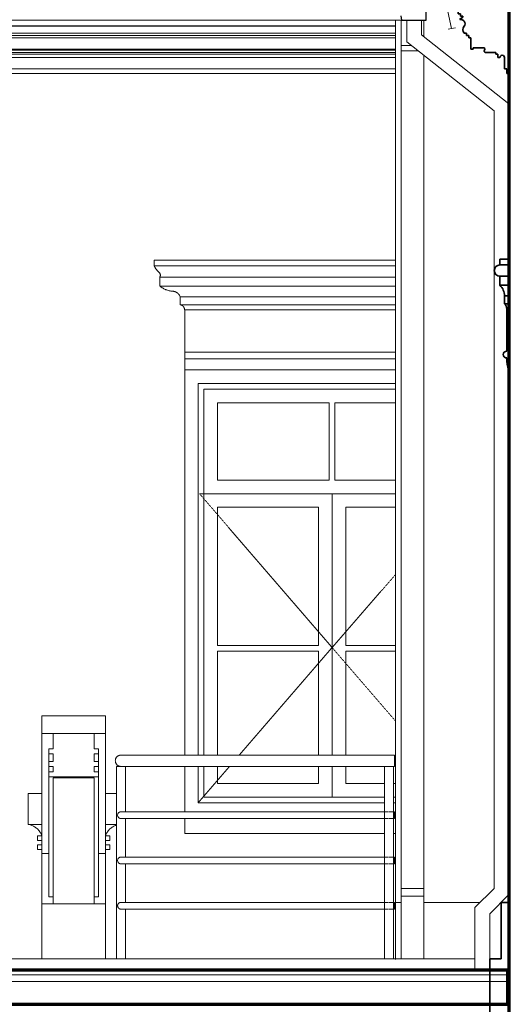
# Model space of a CAD drawing. Header units: millimetres. Extents: x -3164 to 44461, y -1932 to 8822.
# Tile 4 of 9: x 9796 to 11955, y 830 to 5176. Entities that reach past the tile are written whole.
import ezdxf

# ---------------------------------------------------------------- set-up
doc = ezdxf.new("R2010")
doc.units = ezdxf.units.MM
doc.linetypes.add('_Tracejado pequeno', pattern=[2.25, 1.5, -0.75])
for name, color, linetype, lineweight in [('A-FLOR', 192, 'Continuous', 18), ('A-FLOR-HRAL', 11, 'Continuous', 18), ('A-FLOR-MCUT', 51, 'Continuous', 18), ('A-GENM', 13, 'Continuous', 18), ('A-GLAZ', 151, 'Continuous', 18), ('A-GLAZ-CWMG', 51, 'Continuous', 18), ('A-GLAZ-HDLN', 1, '_Tracejado pequeno', 18), ('A-ROOF-MCUT', 132, 'Continuous', 25), ('A-ROOF-OTLN', 132, 'Continuous', 18), ('A-WALL', 113, 'Continuous', 18)]:
    doc.layers.add(name, color=color, linetype=linetype, lineweight=lineweight)

# ---------------------------------------------------------------- blocks, each defined once
blk = doc.blocks.new('Railing - 4 cm-V2-ELEVAÇÃO 5 - FACHADA DE IMPLANTAÇÃO')
at = {"layer": 'A-FLOR-HRAL'}
for p, q in [((10222.3, 1030), (10222.3, 1880)), ((10222.3, 1880), (10242.3, 1880)), ((10262.3, 1880), (10262.3, 1680)), ((10262.3, 1650), (10262.3, 1480)), ((10262.3, 1450), (10262.3, 1280)), ((10262.3, 1250), (10262.3, 1030))]:
    blk.add_line(p, q, dxfattribs=at)
blk = doc.blocks.new('Railing - 4 cm-V1-ELEVAÇÃO 5 - FACHADA DE IMPLANTAÇÃO')
at = {"layer": 'A-FLOR-HRAL'}
for p, q in [((6611, 1880), (6611, 1030)), ((6631, 1880), (6611, 1880)), ((6651, 1880), (6631, 1880)), ((6651, 1030), (6651, 1880))]:
    blk.add_line(p, q, dxfattribs=at)
blk = doc.blocks.new('Railing - Railing-2916387-ELEVAÇÃO 5 - FACHADA DE IMPLANTAÇÃO')
at = {"layer": 'A-FLOR-HRAL'}
for p, q in [((11448.9, 1930), (10242.3, 1930)), ((11448.9, 1930), (11448.9, 1905)), ((10242.3, 1880), (11448.9, 1880)), ((11448.9, 1905), (11448.9, 1880)), ((11422.1, 1680), (10242.3, 1680)), ((11448.9, 1680), (11425.7, 1680)), ((11448.9, 1680), (11448.9, 1665)), ((11448.9, 1665), (11448.9, 1650)), ((10242.3, 1650), (11422.1, 1650)), ((11425.7, 1650), (11448.9, 1650)), ((11422.1, 1480), (10242.3, 1480)), ((11448.9, 1480), (11425.7, 1480)), ((11448.9, 1480), (11448.9, 1465)), ((10242.3, 1450), (11422.1, 1450)), ((11425.7, 1450), (11448.9, 1450)), ((11448.9, 1465), (11448.9, 1450)), ((11422.1, 1280), (10242.3, 1280)), ((11448.9, 1280), (11425.7, 1280)), ((11448.9, 1280), (11448.9, 1265)), ((11448.9, 1265), (11448.9, 1250)), ((10242.3, 1250), (11422.1, 1250)), ((11425.7, 1250), (11448.9, 1250))]:
    blk.add_line(p, q, dxfattribs=at)
for points, knots in [([(10242.3, 1930), (10241.8, 1930), (10240.7, 1930), (10239.1, 1929.8), (10237.4, 1929.5), (10235.8, 1929.2), (10234.3, 1928.7), (10232.8, 1928.1), (10231.2, 1927.4), (10229.8, 1926.7), (10228.4, 1925.8), (10226.6, 1924.5), (10225, 1923.1), (10223.5, 1921.5), (10222.1, 1919.8), (10220.6, 1917.5), (10219.2, 1914.6), (10217.8, 1910.5), (10217.3, 1907.2), (10217.3, 1905)], [0.5, 0.5, 0.5, 0.5, 0.5208333, 0.5416667, 0.5625, 0.5833333, 0.6041667, 0.625, 0.6458333, 0.6666667, 0.6875, 0.7083333, 0.75, 0.7708333, 0.7916667, 0.8333333, 0.875, 0.9166667, 1, 1, 1, 1]), ([(10217.3, 1905), (10217.3, 1902.8), (10217.8, 1899.5), (10219.2, 1895.4), (10220.6, 1892.5), (10222.1, 1890.2), (10223.5, 1888.5), (10225, 1886.9), (10227.1, 1885.1), (10229.3, 1883.6), (10231.2, 1882.6), (10232.8, 1881.9), (10234.3, 1881.3), (10235.8, 1880.8), (10237.4, 1880.5), (10239.1, 1880.2), (10240.7, 1880), (10241.8, 1880), (10242.3, 1880)], [0, 0, 0, 0, 0.0833333, 0.125, 0.1666667, 0.2083333, 0.2291667, 0.25, 0.2916667, 0.3333333, 0.3541667, 0.375, 0.3958333, 0.4166667, 0.4375, 0.4583333, 0.4791667, 0.5, 0.5, 0.5, 0.5]), ([(10242.3, 1680), (10242, 1680), (10241.3, 1680), (10240.4, 1679.9), (10239.4, 1679.7), (10238.4, 1679.5), (10237.5, 1679.2), (10236.6, 1678.9), (10235.7, 1678.5), (10234.8, 1678), (10234, 1677.5), (10232.9, 1676.7), (10231.9, 1675.9), (10231, 1674.9), (10230.2, 1673.9), (10229.3, 1672.5), (10228.4, 1670.8), (10227.6, 1668.3), (10227.3, 1666.3), (10227.3, 1665)], [0.5, 0.5, 0.5, 0.5, 0.5208333, 0.5416667, 0.5625, 0.5833333, 0.6041667, 0.625, 0.6458333, 0.6666667, 0.6875, 0.7083333, 0.75, 0.7708333, 0.7916667, 0.8333333, 0.875, 0.9166667, 1, 1, 1, 1]), ([(10227.3, 1665), (10227.3, 1663.7), (10227.6, 1661.7), (10228.4, 1659.2), (10229.3, 1657.5), (10230.2, 1656.1), (10231, 1655.1), (10231.9, 1654.1), (10233.2, 1653.1), (10234.5, 1652.2), (10235.7, 1651.5), (10236.6, 1651.1), (10237.5, 1650.8), (10238.4, 1650.5), (10239.4, 1650.3), (10240.4, 1650.1), (10241.3, 1650), (10242, 1650), (10242.3, 1650)], [0, 0, 0, 0, 0.0833333, 0.125, 0.1666667, 0.2083333, 0.2291667, 0.25, 0.2916667, 0.3333333, 0.3541667, 0.375, 0.3958333, 0.4166667, 0.4375, 0.4583333, 0.4791667, 0.5, 0.5, 0.5, 0.5]), ([(10242.3, 1480), (10242, 1480), (10241.3, 1480), (10240.4, 1479.9), (10239.4, 1479.7), (10238.4, 1479.5), (10237.5, 1479.2), (10236.6, 1478.9), (10235.7, 1478.5), (10234.8, 1478), (10234, 1477.5), (10232.9, 1476.7), (10231.9, 1475.9), (10231, 1474.9), (10230.2, 1473.9), (10229.3, 1472.5), (10228.4, 1470.8), (10227.6, 1468.3), (10227.3, 1466.3), (10227.3, 1465)], [0.5, 0.5, 0.5, 0.5, 0.5208333, 0.5416667, 0.5625, 0.5833333, 0.6041667, 0.625, 0.6458333, 0.6666667, 0.6875, 0.7083333, 0.75, 0.7708333, 0.7916667, 0.8333333, 0.875, 0.9166667, 1, 1, 1, 1]), ([(10227.3, 1465), (10227.3, 1463.7), (10227.6, 1461.7), (10228.4, 1459.2), (10229.3, 1457.5), (10230.2, 1456.1), (10231, 1455.1), (10231.9, 1454.1), (10233.2, 1453.1), (10234.5, 1452.2), (10235.7, 1451.5), (10236.6, 1451.1), (10237.5, 1450.8), (10238.4, 1450.5), (10239.4, 1450.3), (10240.4, 1450.1), (10241.3, 1450), (10242, 1450), (10242.3, 1450)], [0, 0, 0, 0, 0.0833333, 0.125, 0.1666667, 0.2083333, 0.2291667, 0.25, 0.2916667, 0.3333333, 0.3541667, 0.375, 0.3958333, 0.4166667, 0.4375, 0.4583333, 0.4791667, 0.5, 0.5, 0.5, 0.5]), ([(10242.3, 1280), (10242, 1280), (10241.3, 1280), (10240.4, 1279.9), (10239.4, 1279.7), (10238.4, 1279.5), (10237.5, 1279.2), (10236.6, 1278.9), (10235.7, 1278.5), (10234.8, 1278), (10234, 1277.5), (10232.9, 1276.7), (10231.9, 1275.9), (10231, 1274.9), (10230.2, 1273.9), (10229.3, 1272.5), (10228.4, 1270.8), (10227.6, 1268.3), (10227.3, 1266.3), (10227.3, 1265)], [0.5, 0.5, 0.5, 0.5, 0.5208333, 0.5416667, 0.5625, 0.5833333, 0.6041667, 0.625, 0.6458333, 0.6666667, 0.6875, 0.7083333, 0.75, 0.7708333, 0.7916667, 0.8333333, 0.875, 0.9166667, 1, 1, 1, 1]), ([(10227.3, 1265), (10227.3, 1263.7), (10227.6, 1261.7), (10228.4, 1259.2), (10229.3, 1257.5), (10230.2, 1256.1), (10231, 1255.1), (10231.9, 1254.1), (10233.2, 1253.1), (10234.5, 1252.2), (10235.7, 1251.5), (10236.6, 1251.1), (10237.5, 1250.8), (10238.4, 1250.5), (10239.4, 1250.3), (10240.4, 1250.1), (10241.3, 1250), (10242, 1250), (10242.3, 1250)], [0, 0, 0, 0, 0.0833333, 0.125, 0.1666667, 0.2083333, 0.2291667, 0.25, 0.2916667, 0.3333333, 0.3541667, 0.375, 0.3958333, 0.4166667, 0.4375, 0.4583333, 0.4791667, 0.5, 0.5, 0.5, 0.5])]:
    blk.add_open_spline(points, degree=3, knots=knots, dxfattribs=at)
blk.add_blockref('Railing - 4 cm-V2-ELEVAÇÃO 5 - FACHADA DE IMPLANTAÇÃO', (0, 0))
at = {"extrusion": (0, 0, -1), "zscale": -1}
blk.add_blockref('Railing - 4 cm-V1-ELEVAÇÃO 5 - FACHADA DE IMPLANTAÇÃO', (-18054.9, 0), dxfattribs=at)
blk = doc.blocks.new('Generic Models 2 - Generic Models 2-3017803-ELEVAÇÃO 5 - FACHADA DE IMPLANTAÇÃO')
at = {"layer": 'A-GENM'}
for p, q in [((7973.4, 2025.2), (7973.4, 2103.7)), ((7973.4, 2103.7), (8253.4, 2103.7)), ((8253.4, 2103.7), (8253.4, 2025.2)), ((9893.5, 2025.2), (9893.5, 2103.7)), ((9893.5, 2103.7), (10173.5, 2103.7)), ((10173.5, 2103.7), (10173.5, 2025.2)), ((7973.4, 1495.3), (7973.4, 2025.2)), ((7973.4, 2025.2), (8203.4, 2025.2)), ((8023.6, 2025.2), (8203.4, 2025.2)), ((8023.6, 2025.2), (8023.6, 1957.8)), ((8203.4, 2025.2), (8223.4, 2025.2)), ((8203.4, 1957.8), (8203.4, 2025.2)), ((8223.4, 2025.2), (8253.4, 2025.2)), ((8253.4, 2025.2), (8253.4, 1495.3)), ((9893.5, 1495.3), (9893.5, 2025.2)), ((9893.5, 2025.2), (9923.5, 2025.2)), ((9923.5, 2025.2), (9943.5, 2025.2)), ((9943.5, 2025.2), (10123.4, 2025.2)), ((9943.5, 2025.2), (10123.4, 2025.2)), ((9943.5, 2025.2), (9943.5, 1957.8)), ((10123.4, 2025.2), (10143.4, 2025.2)), ((10123.4, 1957.8), (10123.4, 2025.2)), ((10143.4, 2025.2), (10173.5, 2025.2)), ((10173.5, 2025.2), (10173.5, 1495.3)), ((8003.4, 1935.4), (8003.4, 1957.8)), ((8023.6, 1957.8), (8003.4, 1957.8)), ((8223.4, 1957.8), (8203.4, 1957.8)), ((8223.4, 1957.8), (8223.4, 1935.4)), ((9923.5, 1935.4), (9923.5, 1957.8)), ((9943.5, 1957.8), (9923.5, 1957.8)), ((10143.5, 1957.8), (10123.4, 1957.8)), ((10143.5, 1957.8), (10143.5, 1935.4)), ((8003.4, 1901.7), (8003.4, 1935.4)), ((8003.4, 1935.4), (8023.6, 1935.4)), ((8023.6, 1935.4), (8023.6, 1901.7)), ((8203.4, 1901.7), (8203.4, 1935.4)), ((8203.4, 1935.4), (8223.4, 1935.4)), ((8223.4, 1935.4), (8223.4, 1901.7)), ((9923.5, 1901.7), (9923.5, 1935.4)), ((9923.5, 1935.4), (9943.5, 1935.4)), ((9943.5, 1935.4), (9943.5, 1901.7)), ((10123.4, 1901.7), (10123.4, 1935.4)), ((10123.4, 1935.4), (10143.5, 1935.4)), ((10143.5, 1935.4), (10143.5, 1901.7)), ((8003.4, 1879.2), (8003.4, 1901.7)), ((8023.6, 1901.7), (8003.4, 1901.7)), ((8003.4, 1856.8), (8003.4, 1879.2)), ((8003.4, 1879.2), (8023.5, 1879.2)), ((8023.5, 1879.2), (8023.5, 1856.8)), ((8223.4, 1901.7), (8203.4, 1901.7)), ((8203.4, 1856.8), (8203.4, 1879.2)), ((8203.4, 1879.2), (8223.4, 1879.2)), ((8223.4, 1901.7), (8223.4, 1879.2)), ((8223.4, 1879.2), (8223.4, 1856.8)), ((9923.5, 1879.2), (9923.5, 1901.7)), ((9943.5, 1901.7), (9923.5, 1901.7)), ((9923.5, 1856.8), (9923.5, 1879.2)), ((9923.5, 1879.2), (9943.5, 1879.2)), ((9943.5, 1879.2), (9943.5, 1856.8)), ((10143.5, 1901.7), (10123.4, 1901.7)), ((10123.5, 1856.8), (10123.5, 1879.2)), ((10123.5, 1879.2), (10143.5, 1879.2)), ((10143.5, 1901.7), (10143.5, 1879.2)), ((10143.5, 1879.2), (10143.5, 1856.8)), ((8003.4, 1834.4), (8003.4, 1856.8)), ((8023.5, 1856.8), (8003.4, 1856.8)), ((8003.4, 1304.3), (8003.4, 1834.4)), ((8003.4, 1834.4), (8223.4, 1834.4)), ((8023.4, 1273.7), (8023.4, 1829.5)), ((8023.4, 1829.5), (8203.4, 1829.5)), ((8223.4, 1856.8), (8203.4, 1856.8)), ((8203.4, 1829.5), (8203.4, 1273.7)), ((8223.4, 1856.8), (8223.4, 1834.4)), ((8223.4, 1834.4), (8223.4, 1304.3)), ((9923.5, 1834.4), (9923.5, 1856.8)), ((9943.5, 1856.8), (9923.5, 1856.8)), ((9923.5, 1304.3), (9923.5, 1834.4)), ((9923.5, 1834.4), (10143.5, 1834.4)), ((9943.5, 1273.7), (9943.5, 1829.5)), ((9943.5, 1829.5), (10123.5, 1829.5)), ((10143.5, 1856.8), (10123.5, 1856.8)), ((10123.5, 1829.5), (10123.5, 1273.7)), ((10143.5, 1856.8), (10143.5, 1834.4)), ((10143.5, 1834.4), (10143.5, 1304.3)), ((9833.5, 1761.2), (9893.5, 1761.2)), ((9833.5, 1623.8), (9833.5, 1761.2)), ((10173.5, 1761.2), (10222.3, 1761.2)), ((7943.4, 1703.8), (7973.4, 1703.8)), ((8253.4, 1703.8), (8313.5, 1703.8)), ((8313.5, 1703.8), (8313.5, 1623.8)), ((7973.4, 1623.8), (7943.4, 1623.8)), ((8313.5, 1623.8), (8253.4, 1623.8)), ((9893.5, 1623.8), (9833.5, 1623.8)), ((10222.3, 1623.8), (10173.5, 1623.8)), ((7953.4, 1573.8), (7953.4, 1553.8)), ((7953.4, 1573.8), (7973.4, 1573.8)), ((8273.4, 1573.8), (8253.4, 1573.8)), ((8273.4, 1553.8), (8273.4, 1573.8)), ((9873.5, 1573.8), (9873.5, 1553.8)), ((9893.5, 1573.8), (9873.5, 1573.8)), ((10173.5, 1573.8), (10193.5, 1573.8)), ((10193.5, 1553.8), (10193.5, 1573.8)), ((7973.4, 1553.8), (7953.4, 1553.8)), ((7953.5, 1533.3), (7973.4, 1533.3)), ((7953.5, 1533.3), (7953.5, 1513.3)), ((8253.4, 1553.8), (8273.4, 1553.8)), ((8273.5, 1533.3), (8253.5, 1533.3)), ((8253.5, 1533.3), (8253.5, 1513.3)), ((8273.5, 1513.3), (8273.5, 1533.3)), ((9873.5, 1553.8), (9893.5, 1553.8)), ((9893.5, 1533.3), (9873.5, 1533.3)), ((9873.5, 1533.3), (9873.5, 1513.3)), ((9893.5, 1513.3), (9893.5, 1533.3)), ((10193.5, 1553.8), (10173.5, 1553.8)), ((10173.5, 1533.3), (10193.5, 1533.3)), ((10193.5, 1513.3), (10193.5, 1533.3)), ((7973.4, 1513.3), (7953.5, 1513.3)), ((7973.4, 1495.3), (7973.4, 1273.7)), ((7973.4, 1495.3), (8003.4, 1495.3)), ((8223.4, 1495.3), (8253.4, 1495.3)), ((8253.4, 1495.3), (8253.4, 1273.7)), ((8253.5, 1513.3), (8273.5, 1513.3)), ((9873.5, 1513.3), (9893.5, 1513.3)), ((9893.5, 1495.3), (9923.5, 1495.3)), ((9893.5, 1273.7), (9893.5, 1495.3)), ((10143.5, 1495.3), (10173.5, 1495.3)), ((10193.5, 1513.3), (10173.5, 1513.3)), ((10173.5, 1273.7), (10173.5, 1495.3)), ((8003.4, 1304.3), (8023.4, 1304.3)), ((8203.4, 1304.3), (8223.4, 1304.3)), ((9923.5, 1304.3), (9943.5, 1304.3)), ((10123.5, 1304.3), (10143.5, 1304.3)), ((7973.4, 1030), (7973.4, 1273.7)), ((8253.4, 1273.7), (7973.4, 1273.7)), ((8253.4, 1273.7), (8253.4, 1030)), ((9893.5, 1030), (9893.5, 1273.7)), ((10173.5, 1273.7), (9893.5, 1273.7)), ((10173.5, 1273.7), (10173.5, 1030))]:
    blk.add_line(p, q, dxfattribs=at)
for points, knots in [([(7973.5, 1573.9), (7971.6, 1579), (7966.8, 1588.8), (7957.5, 1600.7), (7949.5, 1607.7), (7945.1, 1610.9), (7944, 1611.6), (7943.7, 1611.8)], [0.0014183, 0.0014183, 0.0014183, 0.0014183, 0.2, 0.4, 0.55, 0.5875, 0.6, 0.6, 0.6, 0.6]), ([(8253.4, 1573.8), (8255.3, 1579), (8260.1, 1588.8), (8269.4, 1600.7), (8277.4, 1607.7), (8282.4, 1611.3), (8285.8, 1613.5), (8290.2, 1616.1), (8295.8, 1618.7), (8303.4, 1621.6), (8309.3, 1623.1), (8313.4, 1623.8)], [0, 0, 0, 0, 0.2, 0.4, 0.55, 0.5875, 0.625, 0.7, 0.775, 0.85, 1, 1, 1, 1]), ([(9833.5, 1623.8), (9839, 1622.9), (9849.4, 1620), (9861.6, 1613.6), (9870.4, 1607), (9878.4, 1599.6), (9886.9, 1588.8), (9891.6, 1579), (9893.5, 1573.8)], [0, 0, 0, 0, 0.2, 0.4, 0.5, 0.6, 0.8, 1, 1, 1, 1]), ([(10222.2, 1621), (10220.7, 1620.5), (10214.1, 1618.1), (10205.4, 1613.6), (10196.7, 1607), (10188.6, 1599.6), (10180.2, 1588.8), (10175.4, 1579), (10173.5, 1573.9)], [0.1419987, 0.1419987, 0.1419987, 0.1419987, 0.2, 0.4, 0.5, 0.6, 0.8, 0.9985817, 0.9985817, 0.9985817, 0.9985817])]:
    blk.add_open_spline(points, degree=3, knots=knots, dxfattribs=at)
blk = doc.blocks.new('Window_CV - Window_CV - 1 divisão-V3-ELEVAÇÃO 5 - FACHADA DE IMPLANTAÇÃO')
at = {"layer": 'A-GLAZ'}
for p, q in [((11453.5, 3630), (10523.4, 3630)), ((10523.4, 3630), (10523.4, 1930)), ((10583.4, 1930), (10583.4, 3570)), ((10583.4, 3570), (11453.5, 3570)), ((10608.4, 3545), (10608.4, 1930)), ((10608.4, 3545), (11453.5, 3545)), ((10668.4, 3485), (10668.4, 3144)), ((11160.9, 3485), (10668.4, 3485)), ((11160.9, 3144), (11160.9, 3485)), ((11185.9, 3485), (11185.9, 3144)), ((11453.5, 3485), (11185.9, 3485)), ((11160.9, 3144), (10668.4, 3144)), ((11453.5, 3144), (11185.9, 3144)), ((10608.4, 3084), (11453.5, 3084)), ((11173.4, 3084), (10608.4, 3084)), ((11173.4, 3084), (11173.4, 1930)), ((11173.4, 1930), (11173.4, 3084)), ((11453.5, 3084), (11173.4, 3084)), ((10668.4, 2414.5), (10668.4, 3024)), ((10668.4, 3024), (11113.4, 3024)), ((11113.4, 3024), (11113.4, 2414.5)), ((11233.4, 2414.5), (11233.4, 3024)), ((11233.4, 3024), (11453.5, 3024)), ((11113.4, 2414.5), (10668.4, 2414.5)), ((11453.5, 2414.5), (11233.4, 2414.5)), ((10668.4, 2389.5), (10668.4, 1930)), ((10668.4, 2389.5), (11113.4, 2389.5)), ((11113.4, 1930), (11113.4, 2389.5)), ((11233.4, 2389.5), (11453.5, 2389.5)), ((11233.4, 2389.5), (11233.4, 1930)), ((10523.4, 1880), (10523.4, 1680)), ((10583.4, 1720), (10583.4, 1880)), ((10608.4, 1880), (10608.4, 1745)), ((10668.4, 1880), (10668.4, 1805)), ((11113.4, 1805), (11113.4, 1880)), ((11173.4, 1880), (11173.4, 1745)), ((11173.4, 1745), (11173.4, 1880)), ((11233.4, 1880), (11233.4, 1805)), ((10668.4, 1805), (11113.4, 1805)), ((11233.4, 1805), (11403.9, 1805)), ((11443.9, 1805), (11453.5, 1805)), ((10608.4, 1745), (11403.9, 1745)), ((11443.9, 1745), (11453.5, 1745)), ((11403.9, 1720), (10583.4, 1720)), ((11453.5, 1720), (11443.9, 1720)), ((10523.4, 1650), (10523.4, 1584)), ((10523.4, 1584), (11403.9, 1584)), ((11443.9, 1584), (11453.5, 1584))]:
    blk.add_line(p, q, dxfattribs=at)
at = {"layer": 'A-GLAZ-HDLN'}
for p, q in [((11453.5, 3084), (10588.5, 3084)), ((11173.4, 2405), (10588.5, 3084)), ((11453.5, 2727.4), (11173.4, 2405)), ((10764.2, 1930), (11173.4, 2405)), ((11173.4, 2405), (11453.5, 2079.8)), ((10583.4, 1720), (10721.2, 1880))]:
    blk.add_line(p, q, dxfattribs=at)
blk = doc.blocks.new('Rectangular Mullion - 6x12 cm 2-4082025-ELEVAÇÃO 5 - FACHADA DE IMPLANTAÇÃO')
at = {"layer": 'A-GLAZ-CWMG'}
for p, q in [((12153.3, 5358.1), (12017.9, 5328.7)), ((12222.3, 5373.1), (12211.9, 5370.8)), ((11675.1, 5254.3), (11660.1, 5251.1)), ((11692.7, 5258.2), (11675.1, 5254.3)), ((11700.5, 5137), (11675.1, 5254.3)), ((11685.5, 5133.8), (11700.5, 5137)), ((11718.2, 5140.9), (11700.5, 5137))]:
    blk.add_line(p, q, dxfattribs=at)
blk = doc.blocks.new('ornamento esquadrias - ornamento esquadrias-4133635-ELEVAÇÃO 5 - FACHADA DE IMPLANTAÇÃO')
at = {"layer": 'A-GENM', "lineweight": 35}
for p, q in [((11913.5, 4118.9), (11913.5, 4093.9)), ((11953.5, 4118.9), (11913.5, 4118.9)), ((11953.5, 4093.9), (11913.5, 4093.9)), ((11913.5, 4093.9), (11953.5, 4093.9)), ((11953.5, 4093.9), (11953.5, 4118.9)), ((11953.5, 4043.9), (11953.5, 4093.9)), ((11913.5, 4043.9), (11953.5, 4043.9)), ((11913.5, 4043.9), (11913.5, 4003.9)), ((11953.5, 4043.9), (11913.5, 4043.9)), ((11953.5, 4003.9), (11953.5, 4043.9)), ((11953.5, 4003.9), (11913.5, 4003.9)), ((11913.5, 4003.9), (11953.5, 4003.9)), ((11953.5, 3957.2), (11953.5, 4003.9)), ((11933.5, 3957.2), (11953.5, 3957.2)), ((11933.5, 3957.2), (11933.5, 3922.2)), ((11953.5, 3957.2), (11933.5, 3957.2)), ((11953.5, 3922.2), (11953.5, 3957.2)), ((11953.5, 3922.2), (11933.5, 3922.2)), ((11933.5, 3922.2), (11953.5, 3922.2)), ((11953.5, 3898.8), (11953.5, 3922.2)), ((11943.5, 3898.8), (11943.5, 3713)), ((11953.5, 3898.8), (11943.5, 3898.8)), ((11943.5, 3898.8), (11953.5, 3898.8)), ((11953.5, 3630), (11953.5, 3898.8))]:
    blk.add_line(p, q, dxfattribs=at)
at = {"layer": 'A-GENM'}
blk.add_line((11889.7, 4067.3), (11888.5, 4067.3), dxfattribs=at)
at = {"layer": 'A-GENM', "lineweight": 35}
for centre, radius, start, end in [((11913.5, 4068.9), 25, 90, 270), ((11872.7, 3958.8), 60.8, 358.5402, 47.8736), ((11906.9, 3897), 36.7, 2.8606, 43.4472), ((11943.5, 3698), 15, 90, 270), ((12080.7, 3681.4), 137.2, 179.3469, 202.0203)]:
    blk.add_arc(centre, radius, start, end, dxfattribs=at)
at = {"layer": 'A-GENM'}
for points, knots in [([(11888.5, 4067.3), (11888.4, 4068.8), (11888.5, 4071.2), (11889.1, 4074.6), (11889.7, 4076.7), (11890.4, 4078.4), (11891.1, 4080.1), (11892, 4081.7), (11893.1, 4083.3), (11894.3, 4084.9), (11895.8, 4086.6), (11897.3, 4087.9), (11898.1, 4088.6), (11898.3, 4088.7)], [0, 0, 0, 0, 0.1428571, 0.2142857, 0.2857143, 0.3214286, 0.3571429, 0.4285714, 0.4642857, 0.5, 0.5714286, 0.625, 0.6398573, 0.6398573, 0.6398573, 0.6398573]), ([(11899.2, 4089.4), (11899.4, 4089.5), (11900.8, 4090.5), (11903.1, 4091.7), (11906.2, 4092.8), (11909.3, 4093.6), (11911.8, 4093.9), (11913.5, 4093.9)], [0.6668937, 0.6668937, 0.6668937, 0.6668937, 0.6785714, 0.7857143, 0.8392857, 0.8928571, 1, 1, 1, 1]), ([(11889.6, 4061.5), (11889.5, 4061.7), (11889.4, 4062.3), (11889.2, 4063.2), (11888.7, 4065.1), (11888.6, 4066.4), (11888.5, 4067.3)], [0.7916781, 0.7916781, 0.7916781, 0.7916781, 0.8125, 0.84375, 0.875, 1, 1, 1, 1]), ([(11913.5, 4043.9), (11911.8, 4043.9), (11908.4, 4044.2), (11903.5, 4045.8), (11899.1, 4048.2), (11895.2, 4051.5), (11892.6, 4054.9), (11891.2, 4057.5), (11890.5, 4059), (11890.1, 4060.1), (11889.8, 4060.8), (11889.7, 4061.1)], [0, 0, 0, 0, 0.125, 0.25, 0.375, 0.5, 0.625, 0.6875, 0.71875, 0.75, 0.7815481, 0.7815481, 0.7815481, 0.7815481]), ([(11940.4, 3911.9), (11940.4, 3911.9), (11940.5, 3911.6), (11940.6, 3911.4), (11940.7, 3911.1)], [-0.4178293, -0.4178293, -0.4178293, -0.4178293, -0.41666667, -0.38785965, -0.38785965, -0.38785965, -0.38785965])]:
    blk.add_open_spline(points, degree=3, knots=knots, dxfattribs=at)
blk = doc.blocks.new('ornamento esquadrias - ornamento esquadrias-V8-ELEVAÇÃO 5 - FACHADA DE IMPLANTAÇÃO')
at = {"layer": 'A-GENM'}
for p, q in [((11453.5, 4114.9), (10388.7, 4114.9)), ((10388.7, 4114.9), (10388.7, 4089.9)), ((11453.5, 4089.9), (10388.7, 4089.9)), ((10388.7, 4089.9), (11453.5, 4089.9)), ((10413.7, 4039.9), (11453.5, 4039.9)), ((11453.5, 4039.9), (10413.7, 4039.9)), ((10413.7, 4039.9), (10413.7, 3999.9)), ((11453.5, 3999.9), (10413.7, 3999.9)), ((10413.7, 3999.9), (11453.5, 3999.9)), ((10503.7, 3953.3), (11453.5, 3953.3)), ((11453.5, 3953.3), (10503.7, 3953.3)), ((10503.7, 3953.3), (10503.7, 3918.3)), ((11453.5, 3918.3), (10503.7, 3918.3)), ((10503.7, 3918.3), (11453.5, 3918.3)), ((11453.5, 3894.9), (10523.4, 3894.9)), ((10523.4, 3894.9), (10523.4, 3709.1)), ((10523.4, 3894.9), (11453.5, 3894.9)), ((11453.5, 3709.1), (10523.4, 3709.1)), ((10523.4, 3709.1), (11453.5, 3709.1)), ((10523.4, 3679.1), (10523.4, 3709.1)), ((10523.4, 3679.1), (11453.5, 3679.1)), ((10523.4, 3629.9), (10523.4, 3679.1)), ((10523.4, 3679.1), (11453.5, 3679.1))]:
    blk.add_line(p, q, dxfattribs=at)
for points, knots in [([(10407.3, 4063.3), (10405.7, 4064.9), (10403.5, 4067.3), (10400.6, 4070.6), (10399, 4072.7), (10397.7, 4074.4), (10396.5, 4076.1), (10395.4, 4077.8), (10394.4, 4079.4), (10393.4, 4081), (10392.4, 4082.7), (10391.4, 4084.4), (10390.4, 4086.3), (10389.7, 4087.8), (10389.2, 4088.9), (10388.8, 4089.7), (10388.7, 4089.9), (10388.7, 4089.9)], [0, 0, 0, 0, 0.142857, 0.214286, 0.285714, 0.321429, 0.357143, 0.428571, 0.464286, 0.5, 0.571429, 0.625, 0.678571, 0.785714, 0.839286, 0.892857, 1, 1, 1, 1]), ([(10413.7, 4039.9), (10413.7, 4039.9), (10413.9, 4040.3), (10414.6, 4041.8), (10415.5, 4044.3), (10416, 4047.6), (10415.8, 4051), (10415.1, 4053.6), (10414.6, 4055), (10413.9, 4056.5), (10413.1, 4057.9), (10412.1, 4059.2), (10410.4, 4061.1), (10408.8, 4062.5), (10407.3, 4063.3)], [0, 0, 0, 0, 0.125, 0.25, 0.375, 0.5, 0.625, 0.6875, 0.71875, 0.75, 0.8125, 0.84375, 0.875, 1, 1, 1, 1]), ([(10413.7, 3999.9), (10415.4, 3998.6), (10418.9, 3996.1), (10423.6, 3993), (10427.6, 3990.6), (10431.8, 3988.4), (10436.2, 3986.3), (10440.7, 3984.4), (10445.4, 3982.7), (10453.7, 3980), (10461, 3978.5), (10466, 3977.7)], [-1, -1, -1, -1, -0.875, -0.75, -0.6875, -0.625, -0.5, -0.4375, -0.375, -0.25, 0, 0, 0, 0]), ([(10466, 3977.7), (10468.7, 3977.9), (10472.7, 3977.8), (10478, 3976.7), (10481.2, 3975.6), (10483.7, 3974.6), (10485.5, 3973.8), (10487.2, 3972.8), (10488.9, 3971.8), (10490.6, 3970.6), (10492.1, 3969.4), (10493.7, 3968.1), (10495.1, 3966.8), (10496.5, 3965.3), (10498.2, 3963.3), (10500.9, 3959.4), (10502.7, 3955.8), (10503.7, 3953.3)], [-1, -1, -1, -1, -0.833333, -0.75, -0.666667, -0.625, -0.583333, -0.541667, -0.5, -0.458333, -0.416667, -0.375, -0.333333, -0.291667, -0.25, -0.166667, 0, 0, 0, 0]), ([(10503.7, 3918.3), (10504.6, 3918.1), (10505.9, 3917.7), (10507.6, 3917), (10508.9, 3916.5), (10510.1, 3915.9), (10511.2, 3915.2), (10512.4, 3914.5), (10513.3, 3913.8), (10514, 3913.3), (10514.6, 3912.7), (10515.5, 3912), (10516.4, 3911), (10517.3, 3910.1), (10518.1, 3909), (10518.9, 3907.9), (10519.7, 3906.8), (10520.3, 3905.6), (10521, 3904.4), (10521.7, 3902.7), (10522.8, 3899.6), (10523.3, 3896.8), (10523.4, 3894.9)], [-1, -1, -1, -1, -0.916667, -0.875, -0.833333, -0.791667, -0.75, -0.708333, -0.666667, -0.645833, -0.625, -0.583333, -0.541667, -0.5, -0.458333, -0.416667, -0.375, -0.333333, -0.291667, -0.25, -0.166667, 0, 0, 0, 0])]:
    blk.add_open_spline(points, degree=3, knots=knots, dxfattribs=at)
blk = doc.blocks.new('Rectangular Mullion - 6x12 cm-4252393-ELEVAÇÃO 5 - FACHADA DE IMPLANTAÇÃO')
at = {"layer": 'A-GLAZ-CWMG'}
for p, q in [((6094.9, 5279.5), (6093.5, 5279.5)), ((6094.9, 5266.1), (6093.5, 5266.1)), ((6116.9, 5149.2), (6093.5, 5149.2)), ((11453.5, 5149.2), (6181.9, 5149.2))]:
    blk.add_line(p, q, dxfattribs=at)
blk = doc.blocks.new('Generic Models 1 - Generic Models 24-4258923-ELEVAÇÃO 5 - FACHADA DE IMPLANTAÇÃO')
at = {"layer": 'A-GENM'}
for p, q in [((11478.3, 5173.8), (11478.3, 5061.9)), ((11502.3, 5078.4), (11502.3, 5173.8)), ((11567.3, 5173.8), (11567.3, 5109.9)), ((11578.3, 5101.3), (11578.3, 5173.8)), ((11953.5, 4805.3), (11567.3, 5109.9)), ((11523.2, 5061.9), (11478.3, 5061.9)), ((11478.3, 5061.9), (11478.3, 5039.4)), ((11502.3, 5078.4), (11888.5, 4773.8)), ((11478.3, 1341.9), (11478.3, 5039.4)), ((11478.3, 5039.4), (11551.7, 5039.4)), ((11578.3, 5018.5), (11578.3, 1341.9)), ((11888.5, 4773.8), (11888.5, 1341.9)), ((11478.3, 1306.9), (11478.3, 1341.9)), ((11578.3, 1341.9), (11478.3, 1341.9)), ((11478.3, 1030), (11478.3, 1306.9)), ((11578.3, 1306.9), (11478.3, 1306.9)), ((11578.3, 1341.9), (11578.3, 1306.9)), ((11578.3, 1306.9), (11578.3, 1030)), ((11888.5, 1341.9), (11803.5, 1256.9)), ((11868.5, 1230), (11953.5, 1315)), ((11803.5, 1256.9), (11803.5, 980)), ((11868.5, 1030), (11868.5, 1230)), ((11578.3, 1030), (11478.3, 1030))]:
    blk.add_line(p, q, dxfattribs=at)
blk = doc.blocks.new('ORNAMENTO SUPERIOR - ORNAMENTO SUPERIOR-4323885-ELEVAÇÃO 5 - FACHADA DE IMPLANTAÇÃO')
at = {"layer": 'A-GENM', "lineweight": 35}
for p, q in [((11669.7, 5328.7), (11669.7, 5287.4)), ((11953.8, 5328.7), (11669.7, 5328.7)), ((11953.8, 4938.7), (11953.8, 5328.7)), ((11669.7, 5287.4), (11679.7, 5287.4)), ((11679.7, 5287.4), (11679.7, 5282.4)), ((11679.7, 5282.4), (11684.7, 5282.4)), ((11684.7, 5282.4), (11684.7, 5277.4)), ((11684.7, 5277.4), (11689.7, 5277.4)), ((11689.7, 5277.4), (11689.7, 5267.4)), ((11689.7, 5267.4), (11704.7, 5267.4)), ((11704.7, 5267.4), (11704.7, 5262.4)), ((11704.7, 5262.4), (11709.7, 5262.4)), ((11709.7, 5262.4), (11709.7, 5257.4)), ((11709.7, 5257.4), (11714.7, 5257.4)), ((11714.7, 5257.4), (11714.7, 5252.4)), ((11714.7, 5252.4), (11719.7, 5252.4)), ((11719.7, 5252.4), (11719.7, 5232.4)), ((11719.7, 5232.4), (11729.7, 5232.4)), ((11729.7, 5232.4), (11729.7, 5202.4)), ((11729.7, 5202.4), (11739.7, 5202.4)), ((11749.7, 5187.4), (11736, 5176.7)), ((11739.7, 5202.4), (11739.7, 5192.4)), ((11739.7, 5192.4), (11749.7, 5192.4)), ((11749.7, 5192.4), (11749.7, 5187.4)), ((11755.8, 5116.7), (11765.8, 5116.7)), ((11765.8, 5116.7), (11765.8, 5106.7)), ((11765.8, 5106.7), (11775.8, 5106.7)), ((11775.8, 5106.7), (11775.8, 5096.7)), ((11775.8, 5096.7), (11785.8, 5096.7)), ((11785.8, 5096.7), (11785.8, 5046.7)), ((11785.8, 5046.7), (11795.8, 5046.7)), ((11795.8, 5046.7), (11795.8, 5051.7)), ((11795.8, 5051.7), (11845.8, 5051.7)), ((11849.9, 5031.7), (11895.8, 5031.7)), ((11895.8, 5031.7), (11895.8, 5023.7)), ((11895.8, 5023.7), (11903.8, 5023.7)), ((11903.8, 5023.7), (11903.8, 5008.7)), ((11903.8, 5008.7), (11913.8, 5008.7)), ((11933.8, 5009.1), (11933.8, 4958.7)), ((11933.8, 4958.7), (11943.8, 4958.7)), ((11943.8, 4958.7), (11943.8, 4938.7)), ((11943.8, 4938.7), (11953.8, 4938.7))]:
    blk.add_line(p, q, dxfattribs=at)
at = {"layer": 'A-GENM'}
for p, q in [((6618.3, 5147.5), (9638.3, 5147.5)), ((9738.3, 5147.5), (11453.5, 5147.5)), ((9638.3, 5116.7), (6618.3, 5116.7)), ((9638.3, 5106.7), (6618.3, 5106.7)), ((9638.3, 5096.7), (6618.3, 5096.7)), ((11453.5, 5116.7), (9738.3, 5116.7)), ((11453.5, 5106.7), (9738.3, 5106.7)), ((11453.5, 5096.7), (9738.3, 5096.7)), ((9638.3, 5046.7), (6618.3, 5046.7)), ((11453.5, 5046.7), (9738.3, 5046.7)), ((6618.3, 5041.7), (9638.3, 5041.7)), ((6618.3, 5031.7), (9638.3, 5031.7)), ((9638.3, 5023.7), (6618.3, 5023.7)), ((9638.3, 5008.7), (6618.3, 5008.7)), ((9738.3, 5041.7), (11453.5, 5041.7)), ((9738.3, 5031.7), (11453.5, 5031.7)), ((11453.5, 5023.7), (9738.3, 5023.7)), ((11453.5, 5008.7), (9738.3, 5008.7)), ((9638.3, 4958.7), (6618.3, 4958.7)), ((11453.5, 4958.7), (9738.3, 4958.7)), ((9638.3, 4938.7), (6618.3, 4938.7)), ((11453.5, 4938.7), (9738.3, 4938.7))]:
    blk.add_line(p, q, dxfattribs=at)
at = {"layer": 'A-GENM', "lineweight": 35}
for centre, radius, start, end in [((11740.8, 5158.3), 19, 325.4597, 104.5403), ((11772.7, 5131.7), 22.6, 135.8597, 221.7664), ((11840.3, 5046.7), 7.42, 317.6422, 42.3578), ((11849.9, 5037.5), 5.84, 134.5404, 270), ((11923.8, 5009.1), 10, 0, 182.8227)]:
    blk.add_arc(centre, radius, start, end, dxfattribs=at)
blk = doc.blocks.new('Embasamento - Embasamento-4325691-ELEVAÇÃO 5 - FACHADA DE IMPLANTAÇÃO')
at = {"layer": 'A-GENM'}
for p, q in [((11453.5, 1030), (11453.5, 1280)), ((11453.5, 1280), (11478.3, 1280)), ((11578.3, 1280), (11826.6, 1280)), ((11453.5, 1030), (11478.3, 1030)), ((11453.5, 1028.5), (11453.5, 1030)), ((11578.3, 1030), (11803.5, 1030))]:
    blk.add_line(p, q, dxfattribs=at)
at = {"layer": 'A-GENM', "lineweight": 35}
for p, q in [((11953.5, 1280), (11918.5, 1280)), ((11918.5, 1280), (11918.5, 1030)), ((11953.5, 0), (11953.5, 1280)), ((11918.5, 1030), (11868.5, 1030)), ((11868.5, 1030), (11868.5, 0))]:
    blk.add_line(p, q, dxfattribs=at)

msp = doc.modelspace()

# ---------------------------------------------------------------- linework, layer by layer
at = {"layer": 'A-FLOR'}
msp.add_line((6243.5, 1030), (11453.5, 1030), dxfattribs=at)
at = {"layer": 'A-FLOR', "lineweight": 70}
for p, q in [((11948.4, 980), (518.5, 980)), ((11948.4, 830), (11948.4, 980)), ((658.5, 830), (11948.4, 830))]:
    msp.add_line(p, q, dxfattribs=at)
at = {"layer": 'A-FLOR-MCUT'}
for p, q in [((11948.4, 960), (518.5, 960)), ((11948.4, 930), (518.5, 930))]:
    msp.add_line(p, q, dxfattribs=at)
at = {"layer": 'A-ROOF-MCUT'}
for p, q in [((11588.1, 5173.8), (11588.1, 5322.7)), ((11476.1, 5193.5), (11479.6, 5173.8)), ((11479.6, 5173.8), (11588.1, 5173.8))]:
    msp.add_line(p, q, dxfattribs=at)
at = {"layer": 'A-ROOF-OTLN'}
msp.add_line((11479.6, 5173.8), (6094.9, 5173.8), dxfattribs=at)
at = {"layer": 'A-WALL', "lineweight": 70}
msp.add_line((11953.5, 5328.7), (11953.5, -100), dxfattribs=at)
at = {"layer": 'A-WALL'}
msp.add_line((11453.5, 5173.8), (11453.5, 1280), dxfattribs=at)

# ---------------------------------------------------------------- block references
at = {"layer": 'A-FLOR-HRAL'}
msp.add_blockref('Railing - Railing-2916387-ELEVAÇÃO 5 - FACHADA DE IMPLANTAÇÃO', (0, 0), dxfattribs=at)
at = {"layer": 'A-GENM'}
for name in ['ORNAMENTO SUPERIOR - ORNAMENTO SUPERIOR-4323885-ELEVAÇÃO 5 - FACHADA DE IMPLANTAÇÃO', 'Generic Models 1 - Generic Models 24-4258923-ELEVAÇÃO 5 - FACHADA DE IMPLANTAÇÃO', 'ornamento esquadrias - ornamento esquadrias-V8-ELEVAÇÃO 5 - FACHADA DE IMPLANTAÇÃO', 'ornamento esquadrias - ornamento esquadrias-4133635-ELEVAÇÃO 5 - FACHADA DE IMPLANTAÇÃO', 'Generic Models 2 - Generic Models 2-3017803-ELEVAÇÃO 5 - FACHADA DE IMPLANTAÇÃO', 'Embasamento - Embasamento-4325691-ELEVAÇÃO 5 - FACHADA DE IMPLANTAÇÃO']:
    msp.add_blockref(name, (0, 0), dxfattribs=at)
at = {"layer": 'A-GLAZ'}
msp.add_blockref('Window_CV - Window_CV - 1 divisão-V3-ELEVAÇÃO 5 - FACHADA DE IMPLANTAÇÃO', (0, 0), dxfattribs=at)
at = {"layer": 'A-GLAZ-CWMG'}
for name in ['Rectangular Mullion - 6x12 cm 2-4082025-ELEVAÇÃO 5 - FACHADA DE IMPLANTAÇÃO', 'Rectangular Mullion - 6x12 cm-4252393-ELEVAÇÃO 5 - FACHADA DE IMPLANTAÇÃO']:
    msp.add_blockref(name, (0, 0), dxfattribs=at)

doc.saveas('drawing.dxf')
